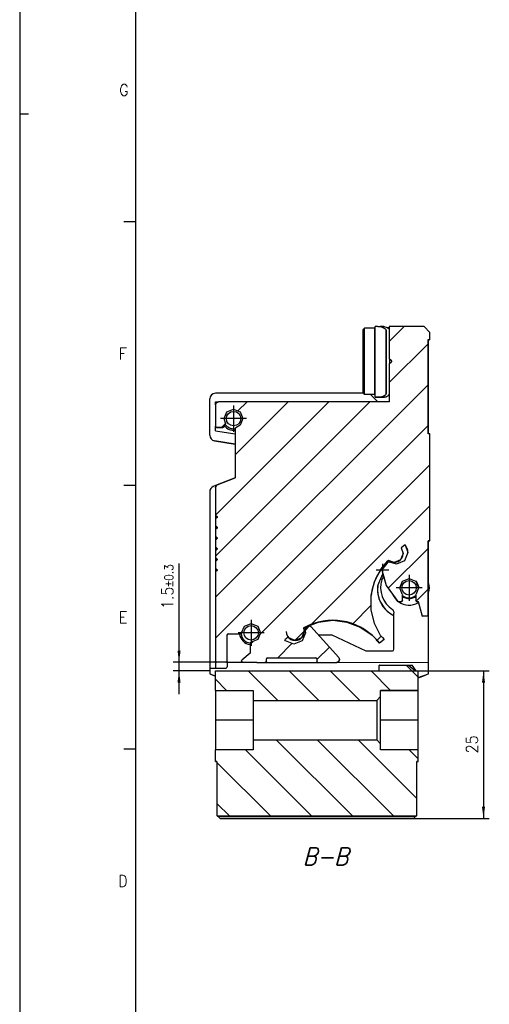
# Model space of a CAD drawing. Header units: millimetres. Extents: x -285 to 3669, y -217 to 203.
# Tile 4 of 21: x -285 to -204, y -74 to 96. Entities that reach past the tile are written whole.
import ezdxf

# ---------------------------------------------------------------- set-up
doc = ezdxf.new("R2010")
doc.units = ezdxf.units.MM
doc.linetypes.add('DOT_CENTER', pattern=[14, 12, -1, 0, -1])
doc.layers.add('1', color=7, linetype='Continuous')
doc.styles.add('CONVERTER_11', font='txt.shx', dxfattribs={"width": 0.9})
doc.styles.add('CONVERTER_12', font='txt.shx', dxfattribs={"width": 0.9, "oblique": 15})
doc.dimstyles.new('ME10_DIM_44', dxfattribs={"dimtxt": 2, "dimasz": 2, "dimexe": 1, "dimexo": 1, "dimgap": 1, "dimtad": 1, "dimdsep": 46, "dimtxsty": 'CONVERTER_11', "dimsah": 1, "dimcen": 0.09, "dimclrd": 2, "dimclre": 2, "dimclrt": 2, "dimadec": 0, "dimazin": 0, "dimtol": 1, "dimtp": 0.3, "dimtm": 0.3, "dimtfac": 0.75, "dimtdec": 1, "dimtix": 1, "dimtmove": 0, "dimatfit": 3, "dimfxl": 1, "dimtolj": 1, "dimtzin": 0, "dimarcsym": 0})
doc.dimstyles.new('ME10_DIM_45', dxfattribs={"dimtxt": 2, "dimasz": 2, "dimexe": 1, "dimexo": 1, "dimgap": 1, "dimtad": 1, "dimdec": 0, "dimdsep": 46, "dimtxsty": 'CONVERTER_11', "dimsah": 1, "dimcen": 0.09, "dimclrd": 2, "dimclre": 2, "dimclrt": 2, "dimadec": 0, "dimazin": 0, "dimtfac": 1, "dimtdec": 4, "dimtix": 1, "dimtmove": 0, "dimatfit": 3, "dimfxl": 1, "dimtolj": 1, "dimtzin": 0, "dimarcsym": 0})
pattern_1 = [(-45, (0, 0), (3.53553, 3.53553), [])]

# ---------------------------------------------------------------- blocks, each defined once
blk = doc.blocks.new('Cabeza__15', base_point=(-251, -41.79))
at = {"linetype": 'Continuous'}
h = blk.add_hatch(dxfattribs=at)
h.set_pattern_fill('_USER', color=3, scale=5, angle=-45, pattern_type=0)
h.set_pattern_definition(pattern_1)
h.paths.add_polyline_path([(-223.17, -21.38), (-222.5, -20.71), (-222.5, -19.63), (-216, -19.63), (-216, -16.28), (-216.46, -16.28), (-217.69, -15.28), (-222.69, -15.28), (-222.74, -15.32), (-222.74, -16.28), (-251, -16.28), (-251, -19.63), (-244.5, -19.63), (-244.5, -21.38)])
h = blk.add_hatch(dxfattribs=at)
h.set_pattern_fill('_USER', color=3, scale=5, angle=-45, pattern_type=0)
h.set_pattern_definition(pattern_1)
h.paths.add_polyline_path([(-223.17, -28.18), (-222.5, -28.85), (-222.5, -29.93), (-216, -29.93), (-216, -31.93), (-216.25, -31.93), (-216.25, -41.23), (-216.4, -41.39), (-250.6, -41.39), (-250.75, -41.23), (-250.75, -31.93), (-251, -31.93), (-251, -29.93), (-244.5, -29.93), (-244.5, -28.18)])
at = {"color": 7, "linetype": 'Continuous'}
for p, q in [((-222.69, -15.28), (-222.74, -15.32)), ((-222.74, -15.28), (-222.74, -15.32)), ((-222.69, -15.28), (-222.74, -15.28)), ((-222.69, -15.28), (-217.69, -15.28)), ((-217.69, -15.28), (-216.46, -16.28)), ((-217.69, -15.28), (-217.06, -15.28)), ((-216.34, -16.28), (-217.06, -15.28)), ((-251, -16.28), (-222.74, -16.28)), ((-251, -19.63), (-251, -16.28)), ((-222.74, -16.28), (-222.74, -15.32)), ((-216.46, -16.28), (-216, -16.28)), ((-216, -19.63), (-216, -16.28)), ((-251, -19.63), (-244.5, -19.63)), ((-251, -19.63), (-244.5, -19.63)), ((-251, -19.63), (-251, -24.78)), ((-244.5, -19.63), (-244.5, -21.38)), ((-222.5, -19.63), (-216, -19.63)), ((-216, -19.63), (-222.5, -19.63)), ((-222.5, -20.71), (-222.5, -19.63)), ((-216, -24.78), (-216, -19.63)), ((-244.5, -21.38), (-223.17, -21.38)), ((-244.5, -21.38), (-244.5, -28.18)), ((-223.17, -21.38), (-222.5, -20.71)), ((-223.17, -21.38), (-223.17, -28.18)), ((-222.5, -28.85), (-222.5, -20.71)), ((-244.5, -24.78), (-251, -24.78)), ((-251, -24.78), (-251, -29.93)), ((-216, -24.78), (-222.5, -24.78)), ((-216, -29.93), (-216, -24.78)), ((-244.5, -28.18), (-223.17, -28.18)), ((-244.5, -28.18), (-244.5, -29.93)), ((-223.17, -28.18), (-222.5, -28.85)), ((-222.5, -29.93), (-222.5, -28.85)), ((-251, -31.93), (-251, -29.93)), ((-244.5, -29.93), (-251, -29.93)), ((-216, -29.93), (-222.5, -29.93)), ((-216, -31.93), (-216, -29.93)), ((-251, -31.93), (-250.75, -31.93)), ((-250.75, -31.93), (-251, -31.93)), ((-251, -31.93), (-250.75, -31.93)), ((-251, -31.93), (-250.75, -31.93)), ((-250.75, -31.93), (-250.75, -41.23)), ((-216.25, -31.93), (-216, -31.93)), ((-216.25, -31.93), (-216, -31.93)), ((-216.25, -31.93), (-216, -31.93)), ((-216, -31.93), (-216.25, -31.93)), ((-216.25, -41.23), (-216.25, -31.93)), ((-250.75, -41.23), (-250.25, -41.74)), ((-250.6, -41.39), (-250.75, -41.23)), ((-216.4, -41.39), (-250.6, -41.39)), ((-250.6, -41.39), (-216.4, -41.39)), ((-250.2, -41.79), (-250.6, -41.39)), ((-250.25, -41.74), (-250.2, -41.79)), ((-250.2, -41.79), (-216.8, -41.79)), ((-216.8, -41.79), (-250.2, -41.79)), ((-216.4, -41.39), (-216.8, -41.79)), ((-216.8, -41.79), (-216.75, -41.74)), ((-216.75, -41.74), (-216.25, -41.23)), ((-216.25, -41.23), (-216.4, -41.39))]:
    blk.add_line(p, q, dxfattribs=at)
for points, knots in [([(-248.68, -41.79), (-248.65, -41.79), (-248.53, -41.79), (-248.27, -41.79), (-247.85, -41.79), (-247.31, -41.79), (-246.68, -41.79), (-246, -41.79), (-245.32, -41.79), (-244.69, -41.79), (-244.16, -41.79), (-243.71, -41.79), (-243.51, -41.79), (-243.27, -41.79), (-243.51, -41.79), (-243.71, -41.79), (-244.16, -41.79), (-244.69, -41.79), (-245.32, -41.79), (-246, -41.79), (-246.68, -41.79), (-247.31, -41.79), (-247.85, -41.79), (-248.27, -41.79), (-248.53, -41.79), (-248.65, -41.79), (-248.68, -41.79)], [0, 0, 0, 0, 0.0913, 0.358976, 0.784788, 1.339716, 1.985944, 2.679431, 3.372919, 4.019147, 4.574075, 4.999887, 5.267562, 5.358863, 5.450163, 5.717838, 6.14365, 6.698578, 7.344806, 8.038294, 8.731781, 9.378009, 9.932937, 10.358749, 10.626425, 10.717725, 10.717725, 10.717725, 10.717725]), ([(-242.95, -41.79), (-242.91, -41.79), (-242.77, -41.79), (-242.44, -41.79), (-241.93, -41.79), (-241.26, -41.79), (-240.49, -41.79), (-239.65, -41.79), (-238.82, -41.79), (-238.03, -41.79), (-237.38, -41.79), (-236.82, -41.79), (-236.59, -41.79), (-236.29, -41.79), (-236.59, -41.79), (-236.82, -41.79), (-237.38, -41.79), (-238.03, -41.79), (-238.82, -41.79), (-239.65, -41.79), (-240.49, -41.79), (-241.26, -41.79), (-241.93, -41.79), (-242.44, -41.79), (-242.77, -41.79), (-242.91, -41.79), (-242.95, -41.79)], [0, 0, 0, 0, 0.112514, 0.442384, 0.967134, 1.651, 2.44738, 3.302, 4.15662, 4.953, 5.636866, 6.161616, 6.491486, 6.604, 6.716514, 7.046384, 7.571134, 8.255, 9.05138, 9.906, 10.76062, 11.557, 12.240866, 12.765616, 13.095486, 13.208, 13.208, 13.208, 13.208]), ([(-228.95, -41.79), (-228.91, -41.79), (-228.77, -41.79), (-228.44, -41.79), (-227.93, -41.79), (-227.26, -41.79), (-226.49, -41.79), (-225.65, -41.79), (-224.82, -41.79), (-224.03, -41.79), (-223.38, -41.79), (-222.82, -41.79), (-222.59, -41.79), (-222.29, -41.79), (-222.59, -41.79), (-222.82, -41.79), (-223.38, -41.79), (-224.03, -41.79), (-224.82, -41.79), (-225.65, -41.79), (-226.49, -41.79), (-227.26, -41.79), (-227.93, -41.79), (-228.44, -41.79), (-228.77, -41.79), (-228.91, -41.79), (-228.95, -41.79)], [0, 0, 0, 0, 0.112514, 0.442384, 0.967134, 1.651, 2.44738, 3.302, 4.15662, 4.953, 5.636866, 6.161616, 6.491486, 6.604, 6.716514, 7.046384, 7.571134, 8.255, 9.05138, 9.906, 10.76062, 11.557, 12.240866, 12.765616, 13.095486, 13.208, 13.208, 13.208, 13.208])]:
    blk.add_open_spline(points, degree=3, knots=knots, dxfattribs=at)
blk = doc.blocks.new('Regla_G-3040-VS4__16', base_point=(-252, -17.45))
at = {"linetype": 'Continuous'}
h = blk.add_hatch(dxfattribs=at)
h.set_pattern_fill('_USER', color=3, scale=5, angle=45, pattern_type=0)
h.set_pattern_definition([(45, (0, 0), (-3.53553, 3.53553), [])])
h.paths.add_polyline_path([(-221, 30.22), (-221, 36.78), (-220.63, 37.15), (-220.6, 37.22), (-220.63, 37.29), (-221, 37.66), (-221, 43.22), (-215, 43.22), (-214, 42.22), (-214, 40.96), (-214.3, 40.97), (-214.3, 24.72), (-214, 24.72), (-214, 6.22), (-214.3, 6.21), (-214.3, -6.78), (-215.3, -6.79), (-216.02, -4.29), (-216.23, -4.29), (-216.37, -4.22), (-216.43, -4.08), (-216.43, -3.13), (-216.38, -3), (-215.95, -1.9), (-216.43, -0.75), (-217.58, -0.28), (-218.73, -0.75), (-219.2, -1.9), (-218.78, -3), (-218.73, -3.13), (-218.73, -4.08), (-218.79, -4.23), (-218.93, -4.28), (-219.5, -4.29), (-221.51, -1.53), (-222.27, 1.15), (-222.25, 1.22), (-221.17, 2.51), (-221.03, 2.57), (-220.91, 2.54), (-219.77, 2.18), (-218.36, 2.77), (-217.77, 4.18), (-218.28, 5.51), (-218.94, 4.99), (-218.6, 4.03), (-219.05, 2.94), (-220.15, 2.48), (-221.11, 2.81), (-221.28, 2.7), (-222.4, 1.35), (-223.54, -0.84), (-224.13, -3.23), (-224.13, -5.7), (-223.54, -8.1), (-222.49, -10.14), (-222.19, -10.48), (-221.9, -10.85), (-222.69, -11.46), (-223.02, -11.06), (-223.06, -11.08), (-223.28, -10.76), (-223.97, -10.09), (-226, -8.69), (-228.31, -7.82), (-230.76, -7.52), (-233.21, -7.82), (-235.52, -8.69), (-235.64, -8.75), (-235.79, -8.89), (-235.68, -9.47), (-236.13, -10.57), (-237.23, -11.02), (-238.32, -10.57), (-238.44, -10.44), (-239.04, -10.91), (-238.89, -11.08), (-237.48, -11.67), (-236.06, -11.08), (-235.48, -9.67), (-235.55, -9.14), (-235.56, -9.09), (-235.5, -8.95), (-235.46, -8.92), (-234.79, -8.54), (-234.69, -8.51), (-234.55, -8.57), (-229.71, -13.95), (-229.58, -14.29), (-229.73, -14.64), (-230.08, -14.79), (-233.31, -14.79), (-233.44, -14.72), (-233.5, -14.59), (-233.5, -14.18), (-233.56, -14.04), (-233.7, -13.99), (-242, -13.99), (-242.14, -14.04), (-242.2, -14.18), (-242.2, -14.58), (-242.26, -14.72), (-242.4, -14.79), (-246.3, -14.78), (-246.44, -14.72), (-246.5, -14.59), (-246.44, -14.44), (-245, -13.23), (-245, -11.4), (-244.97, -11.37), (-244.83, -11.31), (-243.71, -10.83), (-243.23, -9.69), (-243.71, -8.54), (-244.85, -8.06), (-246, -8.54), (-246.48, -9.69), (-246.56, -9.85), (-246.68, -9.89), (-248.8, -9.89), (-248.94, -9.94), (-249, -10.09), (-249, -14.58), (-249.06, -14.72), (-249.2, -14.78), (-250.8, -14.78), (-250.94, -14.72), (-251, -14.58), (-251, 0.82), (-250.73, 1.09), (-250.7, 1.15), (-250.73, 1.22), (-251, 1.5), (-251, 2.65), (-250.73, 2.92), (-250.7, 2.99), (-250.73, 3.06), (-251, 3.33), (-251, 4.48), (-250.73, 4.75), (-250.7, 4.82), (-250.73, 4.89), (-251, 5.16), (-251, 6.31), (-250.73, 6.58), (-250.7, 6.66), (-250.73, 6.73), (-251, 6.99), (-251, 8.15), (-250.73, 8.42), (-250.7, 8.49), (-250.73, 8.56), (-251, 8.83), (-251, 9.98), (-250.73, 10.25), (-250.7, 10.32), (-250.73, 10.39), (-251, 10.66), (-251, 15.39), (-250.85, 15.75), (-250.68, 15.86), (-247.62, 17.08), (-247.6, 25.64), (-247.57, 25.69), (-247.47, 25.75), (-246.72, 26.17), (-246.25, 27.32), (-246.72, 28.47), (-247.87, 28.95), (-249.02, 28.47), (-249.5, 27.32), (-249.29, 26.54), (-249.27, 26.44), (-249.3, 26.34), (-249.54, 25.91), (-249.57, 25.87), (-249.71, 25.81), (-250.8, 25.81), (-250.94, 25.87), (-251, 26.01), (-251, 29.72), (-250.85, 30.07), (-250.5, 30.22)])
at = {"color": 7, "linetype": 'Continuous'}
for p, q in [((-225.25, 42.96), (-225.5, 42.71)), ((-225.5, 31.71), (-225.5, 42.71)), ((-225.25, 42.65), (-225.25, 42.96)), ((-223.5, 42.96), (-225.25, 42.96)), ((-225.25, 31.46), (-225.25, 42.65)), ((-223.5, 34.9), (-223.5, 42.96)), ((-222.95, 43.21), (-223.45, 43.21)), ((-223.45, 31.01), (-223.45, 43.21)), ((-222.95, 43.21), (-222.58, 43.21)), ((-221.95, 43.21), (-222.58, 43.21)), ((-222.58, 43.21), (-222.03, 43.08)), ((-222.03, 43.08), (-221.78, 42.91)), ((-221.95, 43.21), (-221.85, 43.21)), ((-221.95, 43.21), (-221.54, 43.14)), ((-221.78, 42.91), (-221.55, 42.67)), ((-221.55, 31.55), (-221.55, 42.67)), ((-221.45, 42.51), (-221.55, 42.67)), ((-221.54, 43.14), (-221.15, 42.91)), ((-221, 43.01), (-221.33, 43.01)), ((-221.15, 42.91), (-221.06, 42.81)), ((-221.06, 42.81), (-221, 42.69)), ((-215, 43.22), (-221, 43.22)), ((-221, 43.22), (-221, 37.66)), ((-214, 42.22), (-215, 43.22)), ((-223.45, 41.19), (-223.5, 41.19)), ((-221.45, 41.21), (-221.45, 42.51)), ((-221.45, 33.01), (-221.45, 41.21)), ((-214.3, 24.72), (-214.3, 40.97)), ((-214.2, 40.96), (-214.3, 40.97)), ((-214.3, 40.97), (-214, 40.96)), ((-214.3, 40.97), (-214, 40.96)), ((-214.3, 40.97), (-214, 40.96)), ((-214.2, 24.72), (-214.2, 40.96)), ((-214, 40.96), (-214.2, 40.96)), ((-214, 40.96), (-214, 42.22)), ((-221, 37.66), (-220.95, 37.61)), ((-220.63, 37.29), (-221, 37.66)), ((-220.81, 37.47), (-220.95, 37.61)), ((-220.95, 37.61), (-220.95, 36.82)), ((-220.63, 37.29), (-220.81, 37.47)), ((-221, 36.78), (-220.63, 37.15)), ((-221, 36.78), (-221, 30.22)), ((-220.63, 37.29), (-220.6, 37.22)), ((-220.6, 37.22), (-220.63, 37.15)), ((-223.5, 31.46), (-223.5, 34.9)), ((-223.45, 33.24), (-223.5, 33.24)), ((-221.45, 31.72), (-221.45, 33.01)), ((-252, 24.46), (-252, 30.71)), ((-225.5, 31.71), (-251, 31.71)), ((-225.5, 31.71), (-225.25, 31.46)), ((-223.5, 31.46), (-225.25, 31.46)), ((-223, 30.21), (-224.25, 31.46)), ((-222.95, 31.01), (-223.45, 31.01)), ((-223.45, 31.01), (-223.21, 31.01)), ((-223.45, 31.01), (-222.95, 31.01)), ((-223.21, 31.01), (-223.45, 31.01)), ((-222.58, 31.01), (-222.95, 31.01)), ((-222.58, 31.01), (-222.95, 31.01)), ((-222.03, 31.15), (-222.58, 31.01)), ((-222.55, 31.01), (-221.95, 31.01)), ((-221.95, 31.01), (-222.55, 31.01)), ((-221.78, 31.32), (-222.03, 31.15)), ((-221.54, 31.09), (-221.95, 31.01)), ((-221.85, 31.01), (-221.54, 31.09)), ((-221.55, 31.55), (-221.78, 31.32)), ((-221.55, 31.55), (-221.45, 31.72)), ((-221.15, 31.32), (-221.54, 31.09)), ((-221.54, 31.09), (-221.15, 31.32)), ((-221.06, 31.42), (-221.15, 31.32)), ((-221.15, 31.32), (-221.06, 31.42)), ((-221, 31.54), (-221.06, 31.42)), ((-221.06, 31.42), (-221, 31.54)), ((-251, 30.21), (-250.5, 30.22)), ((-251, 30.21), (-250.5, 30.22)), ((-251, 29.72), (-251, 30.21)), ((-251, 29.72), (-250.85, 30.07)), ((-251, 29.72), (-251, 26.01)), ((-250.85, 30.07), (-250.5, 30.22)), ((-221, 30.22), (-250.5, 30.22)), ((-249.02, 28.47), (-247.87, 28.95)), ((-247.87, 28.95), (-246.72, 28.47)), ((-249.5, 27.32), (-249.02, 28.47)), ((-249.29, 26.54), (-249.5, 27.32)), ((-246.72, 28.47), (-246.25, 27.32)), ((-246.25, 27.32), (-246.72, 26.17)), ((-250.94, 25.87), (-251, 26.01)), ((-251, 25.22), (-251, 26.01)), ((-250.8, 25.81), (-250.94, 25.87)), ((-250.8, 25.81), (-249.71, 25.81)), ((-249.71, 25.81), (-250.8, 25.81)), ((-249.57, 25.87), (-249.71, 25.81)), ((-249.54, 25.91), (-249.57, 25.87)), ((-249.54, 25.91), (-249.3, 26.34)), ((-249.54, 25.91), (-249.44, 26.08)), ((-249.31, 26.31), (-249.44, 26.08)), ((-249.31, 26.31), (-249.27, 26.4)), ((-249.27, 26.44), (-249.3, 26.34)), ((-249.29, 26.54), (-249.27, 26.44)), ((-249.27, 26.4), (-249.27, 26.44)), ((-247.6, 25.64), (-247.62, 17.08)), ((-247.6, 25.64), (-247.57, 25.69)), ((-247.57, 25.69), (-247.47, 25.75)), ((-246.72, 26.17), (-247.47, 25.75)), ((-251, 25.22), (-247.62, 24.67)), ((-247.61, 25.33), (-247.62, 25.3)), ((-247.62, 25.3), (-247.61, 25.33)), ((-247.62, 25.3), (-247.62, 24.67)), ((-247.62, 24.67), (-247.62, 22.9)), ((-214, 24.72), (-214.3, 24.72)), ((-214, 6.22), (-214, 24.72)), ((-251.16, 23.48), (-247.62, 22.9)), ((-247.62, 22.9), (-251.16, 23.48)), ((-247.62, 22.9), (-247.62, 17.08)), ((-247.62, 17.08), (-251, 15.74)), ((-250.68, 15.86), (-247.62, 17.08)), ((-251, 15.74), (-251.37, 15.59)), ((-251, 15.39), (-250.85, 15.75)), ((-251, 15.74), (-251, 15.39)), ((-251, 15.39), (-251, 10.66)), ((-250.85, 15.75), (-250.68, 15.86)), ((-252, 14.66), (-252, -15.78)), ((-251, 10.66), (-250.73, 10.39)), ((-251, 10.66), (-250.73, 10.39)), ((-251, 10.66), (-251, 9.98)), ((-250.73, 10.25), (-251, 9.98)), ((-250.73, 10.39), (-250.7, 10.32)), ((-250.7, 10.32), (-250.73, 10.39)), ((-250.7, 10.32), (-250.73, 10.25)), ((-251, 9.98), (-251, 8.83)), ((-251, 8.83), (-250.73, 8.56)), ((-251, 8.83), (-251, 8.15)), ((-251, 8.83), (-250.73, 8.56)), ((-250.73, 8.56), (-250.7, 8.49)), ((-250.7, 8.49), (-250.73, 8.56)), ((-250.73, 8.42), (-251, 8.15)), ((-251, 8.15), (-251, 6.99)), ((-251, 6.99), (-251, 6.31)), ((-251, 6.99), (-250.73, 6.73)), ((-251, 6.99), (-250.73, 6.73)), ((-250.7, 8.49), (-250.73, 8.42)), ((-250.73, 6.58), (-251, 6.31)), ((-251, 6.31), (-251, 5.16)), ((-251, 5.16), (-250.73, 4.89)), ((-251, 5.16), (-250.73, 4.89)), ((-251, 5.16), (-251, 4.48)), ((-250.73, 6.73), (-250.7, 6.66)), ((-250.7, 6.66), (-250.73, 6.73)), ((-250.7, 6.66), (-250.73, 6.58)), ((-218.28, 5.51), (-218.94, 4.99)), ((-218.28, 5.51), (-218.94, 4.99)), ((-218.28, 5.51), (-217.77, 4.18)), ((-214.3, 6.21), (-214, 6.22)), ((-214.2, 6.21), (-214.3, 6.21)), ((-214.3, -6.78), (-214.3, 6.21)), ((-214, 6.22), (-214.2, 6.21)), ((-214.2, -14.78), (-214.2, 6.21)), ((-250.73, 4.75), (-251, 4.48)), ((-251, 4.48), (-251, 3.33)), ((-250.7, 4.82), (-250.73, 4.89)), ((-250.73, 4.89), (-250.7, 4.82)), ((-250.7, 4.82), (-250.73, 4.75)), ((-218.6, 4.03), (-219.05, 2.94)), ((-218.94, 4.99), (-218.6, 4.03)), ((-217.77, 4.18), (-218.36, 2.77)), ((-251, 3.33), (-250.73, 3.06)), ((-251, 3.33), (-251, 2.65)), ((-251, 3.33), (-250.73, 3.06)), ((-250.73, 2.92), (-251, 2.65)), ((-251, 2.65), (-251, 1.5)), ((-250.73, 3.06), (-250.7, 2.99)), ((-250.7, 2.99), (-250.73, 3.06)), ((-250.7, 2.99), (-250.73, 2.92)), ((-222.4, 1.35), (-221.28, 2.7)), ((-222.25, 1.22), (-221.17, 2.51)), ((-221.28, 2.7), (-221.11, 2.81)), ((-221.11, 2.81), (-221.28, 2.7)), ((-221.17, 2.51), (-221.03, 2.57)), ((-220.15, 2.48), (-221.11, 2.81)), ((-221.03, 2.57), (-220.91, 2.54)), ((-219.77, 2.18), (-220.91, 2.54)), ((-219.05, 2.94), (-220.15, 2.48)), ((-218.36, 2.77), (-219.77, 2.18)), ((-251, 1.5), (-250.73, 1.22)), ((-251, 1.5), (-251, 0.82)), ((-251, 1.5), (-250.73, 1.22)), ((-250.73, 1.09), (-251, 0.82)), ((-251, 0.82), (-251, -14.58)), ((-250.7, 1.15), (-250.73, 1.22)), ((-250.73, 1.22), (-250.7, 1.15)), ((-250.7, 1.15), (-250.73, 1.09)), ((-223.54, -0.84), (-222.4, 1.35)), ((-222.99, -1.49), (-222.09, 0.49)), ((-222.27, 1.15), (-222.25, 1.22)), ((-222.27, 1.15), (-221.51, -1.53)), ((-222.27, 1.13), (-221.94, -0.03)), ((-224.13, -3.23), (-223.54, -0.84)), ((-223, -1.55), (-223.02, -1.74)), ((-222.28, -0.51), (-221.94, -0.03)), ((-221.94, -0.03), (-221.51, -1.53)), ((-221.51, -1.53), (-220.26, -3.24)), ((-221.51, -1.53), (-219.5, -4.29)), ((-219.2, -1.9), (-218.73, -0.75)), ((-218.73, -0.75), (-217.58, -0.28)), ((-217.58, -0.28), (-216.43, -0.75)), ((-216.43, -0.75), (-215.95, -1.9)), ((-216.43, -0.75), (-216.25, -0.97)), ((-216.25, -0.97), (-216.11, -1.21)), ((-216.11, -1.21), (-215.97, -1.66)), ((-215.97, -1.66), (-215.95, -1.9)), ((-224.13, -5.7), (-224.13, -3.23)), ((-223.02, -1.74), (-223.04, -1.93)), ((-223.04, -1.93), (-223.04, -2.39)), ((-223.04, -2.39), (-223.02, -2.67)), ((-223.02, -2.67), (-222.99, -2.94)), ((-222.99, -2.94), (-222.94, -3.21)), ((-222.94, -3.21), (-222.74, -3.92)), ((-219.68, -4.05), (-220.26, -3.24)), ((-218.78, -3), (-219.2, -1.9)), ((-218.78, -3), (-218.73, -3.13)), ((-218.73, -4.08), (-218.73, -3.13)), ((-216.43, -3.13), (-216.38, -3)), ((-216.43, -3.13), (-216.43, -4.08)), ((-215.95, -1.9), (-216.38, -3)), ((-222.74, -3.92), (-222.59, -4.28)), ((-222.59, -4.28), (-222.56, -4.35)), ((-222.56, -4.35), (-222.53, -4.41)), ((-222.53, -4.41), (-221.9, -5.38)), ((-219.5, -4.29), (-219.68, -4.05)), ((-219.5, -4.29), (-218.93, -4.28)), ((-219.5, -4.29), (-219.4, -4.29)), ((-219.4, -4.29), (-218.93, -4.28)), ((-218.79, -4.23), (-218.93, -4.28)), ((-218.73, -4.08), (-218.79, -4.23)), ((-217.58, -3.9), (-218.73, -3.53)), ((-216.43, -3.53), (-217.58, -3.9)), ((-216.37, -4.22), (-216.43, -4.08)), ((-216.23, -4.29), (-216.37, -4.22)), ((-216.23, -4.29), (-216.02, -4.29)), ((-216.23, -4.29), (-216.02, -4.29)), ((-215.97, -4.44), (-216.02, -4.29)), ((-216.02, -4.29), (-215.3, -6.79)), ((-223.54, -8.1), (-224.13, -5.7)), ((-221.9, -5.38), (-221.66, -5.65)), ((-221.66, -5.65), (-221.35, -5.95)), ((-221.35, -5.95), (-220.75, -6.41)), ((-220.75, -6.41), (-220.47, -6.57)), ((-220.22, -12.54), (-220.2, -6.31)), ((-220.21, -6.09), (-220.2, -6.31)), ((-214.3, -6.78), (-215.3, -6.79)), ((-215.3, -6.79), (-214.3, -6.78)), ((-246, -8.54), (-244.85, -8.06)), ((-244.85, -8.06), (-243.71, -8.54)), ((-235.52, -8.69), (-233.21, -7.82)), ((-233.21, -7.82), (-230.76, -7.52)), ((-230.76, -7.52), (-228.31, -7.82)), ((-228.31, -7.82), (-226, -8.69)), ((-222.49, -10.14), (-223.54, -8.1)), ((-249, -10.09), (-248.94, -9.94)), ((-249, -14.58), (-249, -10.09)), ((-248.94, -9.94), (-248.8, -9.89)), ((-248.8, -9.89), (-246.84, -9.89)), ((-248.8, -9.89), (-246.68, -9.89)), ((-246.68, -9.89), (-246.84, -9.89)), ((-246.56, -9.85), (-246.68, -9.89)), ((-246.6, -9.87), (-246.68, -9.89)), ((-246.6, -9.87), (-246.56, -9.85)), ((-246.48, -9.69), (-246.56, -9.85)), ((-246.56, -9.85), (-246.52, -9.81)), ((-246.52, -9.81), (-246.5, -9.78)), ((-246.5, -9.78), (-246.49, -9.74)), ((-246.49, -9.74), (-246.48, -9.72)), ((-246.48, -9.69), (-246, -8.54)), ((-246.48, -9.72), (-246.48, -9.69)), ((-243.71, -8.54), (-243.23, -9.69)), ((-243.23, -9.69), (-243.71, -10.83)), ((-235.68, -9.47), (-236.13, -10.57)), ((-235.48, -9.67), (-236.06, -11.08)), ((-235.79, -8.89), (-235.64, -8.75)), ((-235.64, -8.75), (-235.79, -8.89)), ((-235.79, -8.89), (-235.68, -9.47)), ((-235.64, -8.75), (-235.52, -8.69)), ((-235.56, -9.09), (-235.5, -8.95)), ((-235.55, -9.14), (-235.56, -9.09)), ((-235.55, -9.14), (-235.48, -9.67)), ((-235.5, -8.95), (-235.46, -8.92)), ((-234.79, -8.54), (-235.46, -8.92)), ((-234.79, -8.54), (-234.69, -8.51)), ((-234.69, -8.51), (-234.55, -8.57)), ((-229.71, -13.95), (-234.55, -8.57)), ((-233.21, -10.06), (-230.93, -10.06)), ((-230.93, -10.06), (-225.07, -12.79)), ((-226, -8.69), (-223.97, -10.09)), ((-223.97, -10.09), (-223.28, -10.76)), ((-222.49, -10.14), (-222.19, -10.48)), ((-245, -11.4), (-244.97, -11.37)), ((-245, -11.4), (-245, -13.23)), ((-244.97, -11.37), (-244.83, -11.31)), ((-243.71, -10.83), (-244.83, -11.31)), ((-238.44, -10.44), (-239.04, -10.91)), ((-238.44, -10.44), (-239.04, -10.91)), ((-238.89, -11.08), (-239.04, -10.91)), ((-237.48, -11.67), (-238.89, -11.08)), ((-238.32, -10.57), (-238.44, -10.44)), ((-237.23, -11.02), (-238.32, -10.57)), ((-236.06, -11.08), (-237.48, -11.67)), ((-236.13, -10.57), (-237.23, -11.02)), ((-223.06, -11.08), (-223.28, -10.76)), ((-223.06, -11.08), (-223.28, -10.76)), ((-223.02, -11.06), (-223.06, -11.08)), ((-223.02, -11.06), (-223.06, -11.08)), ((-222.69, -11.46), (-223.02, -11.06)), ((-223.02, -11.06), (-222.69, -11.46)), ((-221.9, -10.85), (-222.69, -11.46)), ((-221.9, -10.85), (-222.69, -11.46)), ((-222.19, -10.48), (-221.9, -10.85)), ((-245, -13.23), (-246.44, -14.44)), ((-225.07, -12.79), (-220.47, -12.79)), ((-250.94, -14.72), (-251, -14.58)), ((-251, -14.58), (-251, -15.78)), ((-250.8, -14.78), (-250.94, -14.72)), ((-249.2, -14.78), (-250.8, -14.78)), ((-249.2, -14.78), (-250.8, -14.78)), ((-249.06, -14.72), (-249.2, -14.78)), ((-249, -14.58), (-249.06, -14.72)), ((-243.84, -14.79), (-249, -14.78)), ((-249, -14.78), (-249, -15.58)), ((-249, -14.78), (-246.34, -14.78)), ((-246.5, -14.59), (-246.44, -14.44)), ((-246.44, -14.72), (-246.5, -14.59)), ((-246.3, -14.78), (-246.44, -14.72)), ((-246.3, -14.78), (-246.34, -14.78)), ((-246.3, -14.78), (-242.4, -14.79)), ((-243.84, -14.79), (-242.4, -14.79)), ((-243.84, -14.79), (-242.4, -14.79)), ((-242.26, -14.72), (-242.4, -14.79)), ((-242.4, -14.79), (-233.31, -14.79)), ((-242.2, -14.58), (-242.26, -14.72)), ((-242.2, -14.18), (-242.14, -14.04)), ((-242.2, -14.58), (-242.2, -14.18)), ((-242.14, -14.04), (-242, -13.99)), ((-242, -13.99), (-233.7, -13.99)), ((-242, -13.99), (-233.7, -13.99)), ((-233.7, -13.99), (-233.56, -14.04)), ((-233.56, -14.04), (-233.5, -14.18)), ((-233.5, -14.18), (-233.5, -14.59)), ((-233.44, -14.72), (-233.5, -14.59)), ((-233.31, -14.79), (-233.44, -14.72)), ((-233.31, -14.79), (-230.08, -14.79)), ((-233.31, -14.79), (-230.08, -14.79)), ((-229.73, -14.64), (-230.08, -14.79)), ((-230.08, -14.79), (-214.2, -14.78)), ((-229.58, -14.29), (-229.73, -14.64)), ((-229.71, -13.95), (-229.58, -14.29)), ((-214.2, -16.8), (-214.2, -14.78)), ((-252, -15.78), (-252, -16.8)), ((-252, -15.78), (-251, -15.78)), ((-252, -15.78), (-249.2, -15.78)), ((-252, -16.8), (-251, -17.15)), ((-252, -16.8), (-251.24, -17.09)), ((-251, -15.78), (-249.2, -15.78)), ((-216, -17.42), (-214.2, -16.8)), ((-214.78, -17.02), (-214.2, -16.8)), ((-251.24, -17.09), (-251, -17.17)), ((-216, -17.45), (-215.65, -17.33)), ((-215.65, -17.33), (-215.21, -17.18)), ((-215.21, -17.18), (-214.78, -17.02))]:
    blk.add_line(p, q, dxfattribs=at)
for centre in [(-247.87, 27.32), (-217.58, -1.91), (-244.85, -9.69)]:
    blk.add_circle(centre, 1.25, dxfattribs=at)
for centre, radius, start, end in [((-251, 30.71), 1, 90, 180), ((-250.8, 26.01), 0.198, 179.2842, 270.7158), ((-249.71, 26.01), 0.2, 270, 330), ((-247.87, 27.32), 2, 218.1656, 277.475), ((-247.87, 27.32), 1.75, 214.8917, 278.7075), ((-251, 24.46), 1, 179.9878, 260.7325), ((-251, 24.46), 1, 179.9878, 260.7325), ((-251, 14.66), 1, 111.6875, 180), ((-219.77, 4.17), 2, 0.1435, 41.8109), ((-220.15, 4.03), 1.55, 231.819, 359.9999), ((-213.97, -4.47), 10.24, 135.5683, 173.0728), ((-222.17, 1.15), 0.1, 180.0038, 196.0028), ((-218.04, -2.2), 5, 171.8182, 240.917), ((-218, -1.9), 4.5, 162, 237.2507), ((-218, -1.9), 4.5, 162, 237.2507), ((-217.58, -1.91), 3.5, 344.7767, 15.2233), ((-217.58, -1.91), 3, 206.4266, 225.5735), ((-217.58, -1.91), 3, 206.4266, 225.5735), ((-217.58, -1.91), 1.75, 229.0372, 310.9628), ((-217.58, -1.91), 3, 232.554, 302.3373), ((-217.58, -1.91), 3, 232.554, 302.3373), ((-218.92, -4.09), 0.198, 269.2843, 0.7157), ((-216.23, -4.09), 0.2, 178.5862, 270.0086), ((-220.72, -7.01), 0.5, 0, 60.9171), ((-220.71, -6.1), 0.5, 1.5375, 57.2427), ((-220.71, -6.1), 0.5, 1.5375, 57.2427), ((-230.76, -17.76), 10.24, 43.1003, 118.4179), ((-248.8, -10.09), 0.2, 90, 180), ((-244.85, -9.69), 2, 185.7392, 265.8375), ((-244.85, -9.69), 1.75, 185.9831, 265.2472), ((-237.23, -9.48), 1.55, 180.0001, 0.1952), ((-235.36, -9.09), 0.199, 179.982, 195.2356), ((-237.48, -9.67), 2, 359.8594, 15.2054), ((-220.47, -12.54), 0.25, 270, 360), ((-250.8, -14.58), 0.198, 179.2843, 270.7157), ((-249.2, -14.58), 0.198, 269.2843, 0.7157), ((-246.3, -14.59), 0.2, 180.0004, 259.5152), ((-242.4, -14.59), 0.2, 270.0846, 1.4042), ((-242, -14.19), 0.2, 89.9908, 178.5551), ((-233.7, -14.19), 0.2, 1.4449, 90.0092), ((-233.3, -14.59), 0.199, 180.1697, 269.344), ((-230.08, -14.29), 0.499, 270.3413, 359.9116), ((-249.2, -15.58), 0.2, 269.9398, 0.0602), ((-249.2, -15.58), 0.2, 269.9398, 0.0602)]:
    blk.add_arc(centre, radius, start, end, dxfattribs=at)
for points, knots in [([(-222.76, 31.01), (-222.81, 31.01), (-222.87, 31.01), (-222.99, 31.01), (-222.7, 31.01), (-222.61, 31.01), (-222.55, 31.01)], [0, 0, 0, 0, 0.1617718, 0.184882, 0.3152601, 0.5806506, 0.5806506, 0.5806506, 0.5806506]), ([(-222.55, 31.01), (-222.61, 31.01), (-222.7, 31.01), (-222.99, 31.01), (-222.87, 31.01), (-222.81, 31.01), (-222.76, 31.01)], [0, 0, 0, 0, 0.2653905, 0.3957686, 0.4188788, 0.5806506, 0.5806506, 0.5806506, 0.5806506]), ([(-221.85, 31.01), (-221.98, 31.01), (-222.28, 31.01), (-222.58, 31.01), (-222.76, 31.01)], [0, 0, 0, 0, 0.3828095, 0.9108858, 0.9108858, 0.9108858, 0.9108858]), ([(-222.76, 31.01), (-222.58, 31.01), (-222.28, 31.01), (-221.98, 31.01), (-221.85, 31.01)], [0, 0, 0, 0, 0.5280762, 0.9108858, 0.9108858, 0.9108858, 0.9108858])]:
    blk.add_open_spline(points, degree=3, knots=knots, dxfattribs=at)
at = {"layer": '1', "color": 2, "linetype": 'DOT_CENTER'}
for p, q in [((-247.87, 29.57), (-247.87, 25.06)), ((-245.62, 27.32), (-250.12, 27.32)), ((-222.17, 2.25), (-222.17, 0.06)), ((-221.07, 1.15), (-223.27, 1.15)), ((-217.58, 0.35), (-217.58, -4.16)), ((-215.32, -1.91), (-219.83, -1.91)), ((-244.85, -7.44), (-244.85, -11.94)), ((-242.6, -9.69), (-247.11, -9.69))]:
    blk.add_line(p, q, dxfattribs=at)
blk = doc.blocks.new('Regla_serie_G-3040-VS4__17', base_point=(-252, -41.79))
for name, p in [('Regla_G-3040-VS4__16', (-252, -17.45)), ('Cabeza__15', (-251, -41.79))]:
    blk.add_blockref(name, p)
blk = doc.blocks.new('*D81')
at = {"layer": '1', "color": 2, "linetype": 'Continuous'}
for p, q in [((-257.29, -14.78), (-257.29, 2.27)), ((-250.2, -14.78), (-258.29, -14.78)), ((-257.29, -16.28), (-257.29, -14.78)), ((-252, -16.28), (-258.29, -16.28)), ((-257.29, -20.28), (-257.29, -16.28))]:
    blk.add_line(p, q, dxfattribs=at)
at = {"layer": '1', "color": 2}
for points in [[(-257.55, -12.78), (-257.02, -12.78), (-257.29, -14.78)], [(-257.02, -18.28), (-257.55, -18.28), (-257.29, -16.28)]]:
    blk.add_solid(points, dxfattribs=at)
at = {"layer": '1', "color": 2, "insert": (-258.29, -5.57), "char_height": 2, "attachment_point": 7, "rotation": 90, "line_spacing_factor": 0.60024, "style": 'CONVERTER_11'}
blk.add_mtext('\\C2;1.5\\C2;\\H1.5;{\\Fgdt;`}0.3', dxfattribs=at)
blk = doc.blocks.new('*D82')
at = {"layer": '1', "color": 2, "linetype": 'Continuous'}
for p, q in [((-250, -16.28), (-203.73, -16.28)), ((-204.73, -16.28), (-204.73, -41.74)), ((-249.25, -41.74), (-203.73, -41.74))]:
    blk.add_line(p, q, dxfattribs=at)
at = {"layer": '1', "color": 2}
for points in [[(-204.47, -18.28), (-205, -18.28), (-204.73, -16.28)], [(-205, -39.74), (-204.47, -39.74), (-204.73, -41.74)]]:
    blk.add_solid(points, dxfattribs=at)
at = {"layer": '1', "color": 2, "insert": (-205.73, -30.51), "char_height": 2, "attachment_point": 7, "rotation": 90, "line_spacing_factor": 0.60024, "style": 'CONVERTER_11'}
blk.add_mtext('\\C2;\\C2;25\\C2;', dxfattribs=at)
blk = doc.blocks.new('Marco_a2', base_point=(304.21, -212.02))
at = {"layer": '1', "color": 2, "linetype": 'Continuous'}
for p, q in [((-284.79, 202.98), (-284.79, 79.98)), ((-284.79, 79.98), (-284.79, -217.02)), ((-284.79, 79.98), (-283.29, 79.98)), ((-264.79, 61.31), (-266.79, 61.31)), ((-264.79, 15.76), (-266.79, 15.76)), ((-264.79, -29.8), (-266.79, -29.8))]:
    blk.add_line(p, q, dxfattribs=at)
at = {"layer": '1', "color": 7, "linetype": 'Continuous'}
blk.add_line((-264.79, 197.98), (-264.79, -212.02), dxfattribs=at)
at = {"layer": '1', "color": 2, "char_height": 2, "attachment_point": 4, "line_spacing_factor": 1.20048, "style": 'CONVERTER_11'}
for s, insert in [('G', (-267.61, 84.09)), ('F', (-267.69, 38.54)), ('E', (-267.69, -7.02)), ('D', (-267.78, -52.58))]:
    blk.add_mtext(s, dxfattribs=dict(at, insert=insert))
blk = doc.blocks.new('Top', base_point=(304.21, -212.02))
blk.add_blockref('Marco_a2', (304.21, -212.02))
blk = doc.blocks.new('B-B__18', base_point=(-233, 1))
blk.add_blockref('Regla_serie_G-3040-VS4__17', (-252, -41.787))
at = {"layer": '1', "color": 7, "insert": (-232.01, -46.82), "char_height": 3, "attachment_point": 2, "line_spacing_factor": 1.20048, "style": 'CONVERTER_12'}
blk.add_mtext('B-B', dxfattribs=at)
at = {"layer": '1'}
dim = blk.add_linear_dim(base=(-257.285, -16.283), p1=(-249.2, -14.783), p2=(-251, -16.283), angle=90, dimstyle='ME10_DIM_44', dxfattribs=at)
dim.commit()
dim.dimension.update_dxf_attribs({"geometry": '*D81', "text_midpoint": (-259.285, -1.652), "text_rotation": 90})
dim = blk.add_linear_dim(base=(-204.735, -16.283), p1=(-250.25, -41.735), p2=(-251, -16.283), angle=90, dimstyle='ME10_DIM_45', override={"dimpost": '<>'}, dxfattribs=at)
dim.commit()
dim.dimension.update_dxf_attribs({"geometry": '*D82', "text_midpoint": (-206.735, -29.014), "text_rotation": 90})

msp = doc.modelspace()

# ---------------------------------------------------------------- block references
for name, p in [('Top', (304.21, -212.02)), ('B-B__18', (-233, 1))]:
    msp.add_blockref(name, p)

doc.saveas('drawing.dxf')
